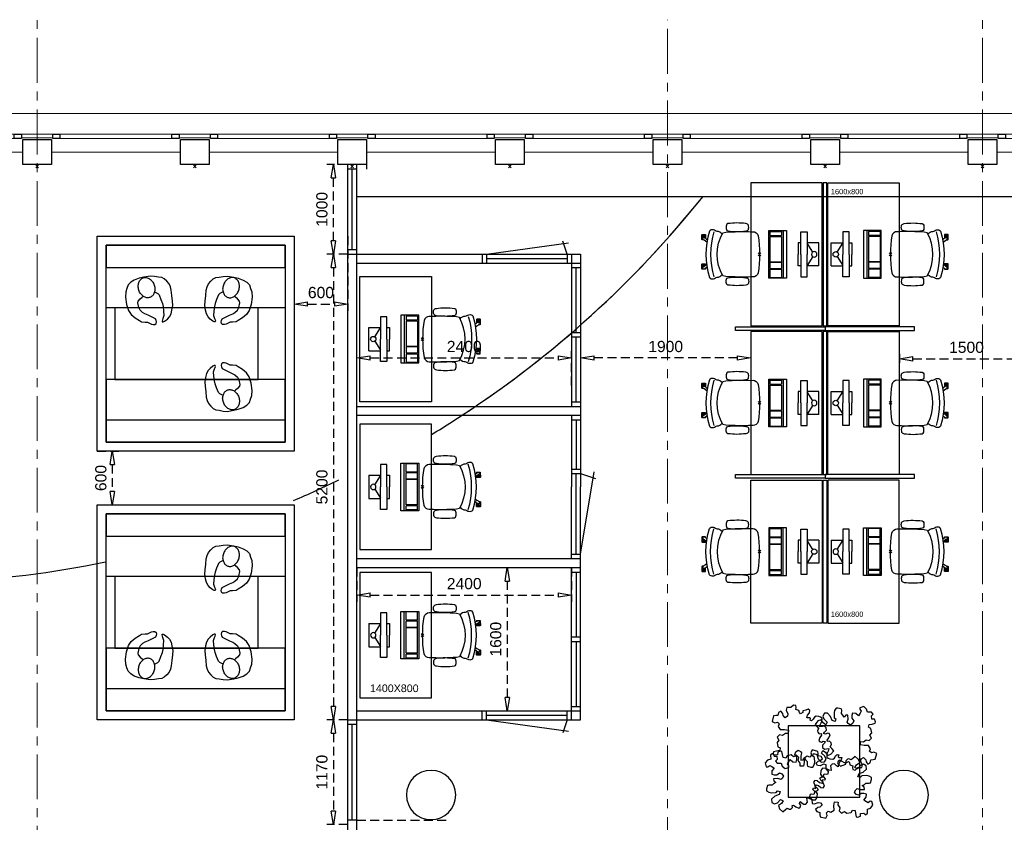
# Model space of a CAD drawing. Header units: millimetres. Extents: x 274596 to 660162, y 141333 to 298920.
# Tile 158 of 165: x 580487 to 591484, y 194159 to 203122. Entities that reach past the tile are written whole.
import ezdxf

# ---------------------------------------------------------------- set-up
doc = ezdxf.new("R2010")
doc.units = ezdxf.units.MM
doc.header["$LTSCALE"] = 400
doc.header["$PDMODE"] = 3
doc.header["$PDSIZE"] = 15
doc.linetypes.add('CENTER', pattern=[2, 1.25, -0.25, 0.25, -0.25])
doc.linetypes.add('HIDDEN', pattern=[0.375, 0.25, -0.125])
for name, color, linetype in [('-gd', 2, 'Continuous'), ('-ve', 2, 'HIDDEN'), ('inlay', 6, 'Continuous'), ('inr', 4, 'Continuous'), ('plant', 114, 'Continuous'), ('plat', 5, 'Continuous'), ('sona-s008_ip0', 7, 'Continuous'), ('stramien', 1, 'CENTER'), ('symbol', 1, 'Continuous'), ('timmerwerk-ge', 150, 'Continuous'), ('timmerwerk-ve', 8, 'HIDDEN')]:
    doc.layers.add(name, color=color, linetype=linetype)
for name, color, linetype, lineweight in [('Buitenkozijnen', 140, 'Continuous', 15), ('mat-beton (ihwg)', 5, 'Continuous', 25), ('None', 7, 'Continuous', 9)]:
    doc.layers.add(name, color=color, linetype=linetype, lineweight=lineweight)
doc.styles.add('Arial', font='arial.ttf', dxfattribs={"height": 211.666667})
doc.styles.get("Standard").update_dxf_attribs({"font": 'arial.ttf'})
doc.dimstyles.new('CAL-N1-050-25', dxfattribs={"dimscale": 50, "dimtxt": 2.5, "dimasz": 3, "dimexe": 1.5, "dimexo": 0, "dimgap": 0.3, "dimtad": 0, "dimdec": 4, "dimrnd": 1, "dimdsep": 46, "dimtxsty": 'Standard', "dimblk": 'CLOSED', "dimcen": 0, "dimdle": 1.25, "dimclrt": 249, "dimadec": 0, "dimazin": 0, "dimtfac": 0.9, "dimtdec": 4, "dimtix": 1, "dimtmove": 0, "dimatfit": 3, "dimldrblk": 'CLOSED', "dimfxl": 1, "dimtvp": 1, "dimtolj": 1, "dimtzin": 0, "dimarcsym": 0})

# ---------------------------------------------------------------- blocks, each defined once
blk = doc.blocks.new('Kolom 280x320')
at = {"layer": 'mat-beton (ihwg)', "lineweight": 25}
blk.add_lwpolyline([(-300, 160), (-20, 160), (-20, -160), (-300, -160)], close=True, dxfattribs=at)
at = {"layer": 'None', "color": 92, "linetype": 'Continuous', "lineweight": 5}
blk.add_point((0, 0), dxfattribs=at)
blk = doc.blocks.new('Kolom O 550')
at = {"layer": 'mat-beton (ihwg)', "lineweight": 25}
blk.add_circle((0, 0), 275, dxfattribs=at)
blk = doc.blocks.new('Gevelpui best 1410 (2D)')
at = {"layer": 'Buitenkozijnen', "lineweight": 15}
for p, q in [((-260, 0), (-260, -1410)), ((-260, 0), (-210, 0)), ((-210, 0), (-210, -1410)), ((-260, -1410), (-210, -1410))]:
    blk.add_line(p, q, dxfattribs=at)
at = {"layer": 'Buitenkozijnen', "color": 92, "lineweight": 25}
for points in [[(-260, 0), (-210, 0), (-210, -80), (-260, -80)], [(-260, -1330), (-210, -1330), (-210, -1410), (-260, -1410)]]:
    blk.add_lwpolyline(points, close=True, dxfattribs=at)
at = {"layer": 'None', "color": 43, "linetype": 'Continuous', "lineweight": 9}
blk.add_line((-410, 15), (-410, -1425), dxfattribs=at)
blk = doc.blocks.new('SONA-S008_B2')
at = {"layer": '-gd'}
blk.add_open_spline([(-253, -510), (-88, -560), (88, -560), (253, -510)], degree=3, dxfattribs=at)
for points in [[(-207, -16), (-79, 5), (80, 5), (207, -16)], [(-253, -272), (-257, -207), (-252, -139), (-253, -74)], [(-253, -74), (-253, -52), (-233, -20), (-207, -16)], [(207, -16), (233, -20), (253, -52), (253, -74)], [(253, -74), (252, -139), (257, -207), (253, -272)], [(-343, -154), (-353, -221), (-352, -288), (-343, -355)], [(-325, -126), (-337, -132), (-340, -141), (-343, -154)], [(-278, -126), (-288, -121), (-315, -121), (-325, -126)], [(-261, -154), (-263, -141), (-266, -132), (-278, -126)], [(-261, -355), (-252, -288), (-250, -221), (-261, -154)], [(261, -355), (252, -288), (250, -221), (261, -154)], [(261, -154), (263, -141), (266, -132), (278, -126)], [(278, -126), (288, -121), (315, -121), (325, -126)], [(325, -126), (337, -132), (340, -141), (343, -154)], [(343, -154), (353, -221), (352, -288), (343, -355)], [(-255, -304), (-254, -304), (-253, -305), (-252, -305)], [(-239, -412), (-253, -366), (-250, -319), (-253, -272)], [(253, -272), (250, -319), (253, -366), (239, -412)], [(257, -323), (255, -324), (253, -324), (251, -325)], [(252, -298), (253, -297), (254, -297), (255, -297)], [(-343, -355), (-341, -363), (-334, -370), (-326, -372)], [(-326, -372), (-310, -376), (-293, -376), (-277, -372)], [(-277, -372), (-270, -370), (-262, -363), (-261, -355)], [(-251, -332), (-253, -332), (-255, -331), (-258, -330)], [(-227, -418), (-247, -437), (-256, -455), (-256, -474)], [(239, -412), (95, -494), (-95, -494), (-239, -412)], [(256, -474), (256, -455), (247, -437), (227, -418)], [(277, -372), (270, -370), (262, -363), (261, -355)], [(326, -372), (310, -376), (293, -376), (277, -372)], [(343, -355), (341, -363), (334, -370), (326, -372)], [(-272, -515), (-274, -534), (-274, -556), (-259, -560)], [(-256, -474), (-255, -489), (-270, -500), (-272, -515)], [(272, -515), (270, -500), (255, -489), (256, -474)], [(259, -560), (274, -556), (274, -534), (272, -515)], [(-259, -560), (-77, -614), (79, -614), (259, -560)], [(-222, -607), (-222, -605), (-221, -603), (-219, -603)], [(-222, -615), (-222, -615), (-222, -607), (-222, -607)], [(-219, -615), (-219, -615), (-222, -615), (-222, -615)], [(-222, -630), (-222, -630), (-222, -618), (-222, -618)], [(-222, -618), (-222, -618), (-199, -618), (-199, -618)], [(-199, -630), (-199, -630), (-222, -630), (-222, -630)], [(-222, -641), (-222, -641), (-222, -633), (-222, -633)], [(-222, -633), (-222, -633), (-219, -633), (-219, -633)], [(-219, -645), (-221, -645), (-222, -643), (-222, -641)], [(-219, -603), (-219, -603), (-192, -603), (-177, -603)], [(-199, -615), (-199, -615), (-219, -615), (-219, -615)], [(-219, -633), (-219, -633), (-199, -633), (-199, -633)], [(-167, -645), (-167, -645), (-219, -645), (-219, -645)], [(-199, -618), (-199, -618), (-199, -615), (-199, -615)], [(-199, -615), (-199, -615), (-187, -615), (-187, -615)], [(-199, -618), (-199, -618), (-189, -618), (-187, -618)], [(-199, -633), (-199, -633), (-199, -630), (-199, -630)], [(-199, -630), (-199, -630), (-187, -630), (-187, -630)], [(-199, -633), (-199, -633), (-187, -633), (-187, -633)], [(-183, -633), (-188, -629), (-190, -621), (-186, -615)], [(-185, -615), (-186, -615), (-187, -615), (-187, -615)], [(-187, -615), (-187, -615), (-187, -616), (-187, -617)], [(-186, -630), (-186, -630), (-187, -630), (-187, -630)], [(-187, -630), (-187, -630), (-187, -633), (-187, -633)], [(-187, -633), (-187, -633), (-185, -633), (-183, -633)], [(-186, -615), (-186, -615), (-176, -603), (-163, -584)], [(-165, -630), (-169, -636), (-177, -638), (-183, -633)], [(-183, -633), (-183, -633), (-183, -633), (-183, -633)], [(-167, -633), (-167, -633), (-166, -633), (-166, -633)], [(-163, -641), (-163, -643), (-165, -645), (-167, -645)], [(-166, -633), (-166, -633), (-163, -633), (-163, -633)], [(-135, -589), (-152, -614), (-165, -630), (-165, -630)], [(-163, -630), (-163, -630), (-163, -630), (-164, -630)], [(-163, -628), (-163, -629), (-163, -630), (-163, -630)], [(-163, -633), (-163, -633), (-163, -641), (-163, -641)], [(106, -607), (106, -605), (108, -603), (110, -603)], [(106, -615), (106, -615), (106, -607), (106, -607)], [(110, -615), (110, -615), (106, -615), (106, -615)], [(106, -630), (106, -630), (106, -618), (106, -618)], [(106, -618), (106, -618), (130, -618), (130, -618)], [(130, -630), (130, -630), (106, -630), (106, -630)], [(106, -641), (106, -641), (106, -633), (106, -633)], [(106, -633), (106, -633), (110, -633), (110, -633)], [(110, -645), (108, -645), (106, -643), (106, -641)], [(110, -603), (110, -603), (116, -603), (123, -603)], [(130, -615), (130, -615), (110, -615), (110, -615)], [(110, -633), (110, -633), (130, -633), (130, -633)], [(162, -644), (162, -644), (110, -645), (110, -645)], [(143, -630), (143, -630), (132, -615), (115, -592)], [(130, -618), (130, -618), (130, -615), (130, -615)], [(130, -615), (130, -615), (131, -615), (132, -615)], [(130, -618), (130, -618), (132, -618), (134, -618)], [(130, -633), (130, -633), (130, -630), (130, -630)], [(130, -630), (130, -630), (142, -630), (142, -630)], [(130, -633), (130, -633), (142, -633), (142, -633)], [(143, -630), (142, -630), (142, -630), (142, -630)], [(142, -630), (142, -630), (142, -633), (142, -633)], [(142, -633), (142, -633), (143, -633), (145, -633)], [(161, -633), (155, -637), (147, -636), (143, -630)], [(144, -587), (156, -604), (164, -615), (164, -615)], [(155, -603), (159, -603), (162, -603), (162, -603)], [(164, -615), (168, -621), (167, -629), (161, -633)], [(161, -633), (161, -633), (161, -633), (161, -633)], [(162, -603), (164, -603), (166, -605), (166, -607)], [(162, -633), (162, -633), (162, -633), (162, -633)], [(162, -633), (162, -633), (166, -633), (166, -633)], [(166, -641), (166, -643), (164, -644), (162, -644)], [(166, -615), (166, -615), (165, -615), (164, -615)], [(166, -630), (166, -630), (165, -630), (164, -630)], [(165, -618), (166, -618), (166, -618), (166, -618)], [(166, -607), (166, -607), (166, -615), (166, -615)], [(166, -618), (166, -618), (166, -619), (166, -620)], [(166, -626), (166, -628), (166, -630), (166, -630)], [(166, -633), (166, -633), (166, -641), (166, -641)]]:
    blk.add_open_spline(points, degree=3)
at = {"layer": 'sona-s008_ip0'}
blk.add_point((0, 0), dxfattribs=at)
blk = doc.blocks.new('SYMB-CMP4_B2')
for p, q in [((-130, 558), (130, 558)), ((-130, 558), (-130, 428)), ((130, 558), (130, 428)), ((-25, 492), (-125, 428)), ((25, 492), (125, 428)), ((-250, 358), (-250, 428)), ((-250, 428), (0, 428)), ((0, 358), (-250, 358)), ((-130, 358), (-130, 328)), ((250, 428), (0, 428)), ((0, 358), (250, 358)), ((130, 358), (130, 328)), ((250, 358), (250, 428)), ((-130, 328), (0, 328)), ((130, 328), (0, 328)), ((265, 200), (-265, 200)), ((-265, 200), (-265, 0)), ((265, 163), (-265, 163)), ((-167, 142), (-260, 142)), ((-260, 13), (-260, 142)), ((-167, 13), (-167, 142)), ((-88, 142), (-159, 142)), ((-159, 13), (-159, 142)), ((-88, 13), (-88, 142)), ((200, 142), (-82, 142)), ((-82, 13), (-82, 142)), ((200, 13), (200, 142)), ((255, 142), (212, 142)), ((212, 13), (212, 142)), ((255, 13), (255, 142)), ((265, 0), (265, 200)), ((-265, 0), (265, 0)), ((-167, 13), (-260, 13)), ((-88, 13), (-159, 13)), ((200, 13), (-82, 13)), ((255, 13), (212, 13))]:
    blk.add_line(p, q)
blk.add_circle((0, 508), 30)
blk = doc.blocks.new('SYMB-BM02_B2')
at = {"layer": 'plant'}
blk.add_lwpolyline([(98, 356), (66, 371), (46, 367), (23, 344), (26, 317), (5, 314), (-27, 337), (-68, 353), (-84, 340), (-93, 315), (-77, 290), (-84, 262), (-106, 274), (-134, 301), (-166, 298), (-190, 273), (-184, 246), (-181, 209), (-209, 214), (-256, 237), (-302, 241), (-315, 221), (-325, 198), (-329, 157), (-315, 134), (-286, 119), (-263, 95), (-270, 73), (-298, 80), (-306, 68), (-307, 29), (-341, 38), (-375, 66), (-406, 70), (-427, 48), (-413, 13), (-402, -28), (-381, -27), (-361, -62), (-377, -76), (-407, -84), (-423, -126), (-448, -119), (-475, -126), (-482, -158), (-448, -194), (-447, -249), (-411, -258), (-363, -237), (-327, -242), (-307, -272), (-338, -303), (-366, -308), (-398, -333), (-381, -365), (-338, -377), (-336, -406), (-332, -436), (-252, -458), (-234, -418), (-243, -383), (-220, -358), (-184, -372), (-140, -344), (-141, -283), (-132, -230), (-84, -233), (-86, -271), (-59, -312), (-68, -354), (-36, -386), (7, -361), (39, -388), (98, -377), (116, -344), (153, -351), (160, -393), (171, -436), (193, -440), (228, -426), (230, -390), (275, -385), (300, -408), (328, -386), (326, -329), (369, -315), (403, -276), (387, -222), (366, -221), (339, -240), (312, -226), (275, -205), (309, -165), (312, -121), (278, -112), (241, -110), (205, -137), (171, -126), (146, -92), (166, -59), (184, -44), (228, -57), (285, -55), (282, -25), (255, -2), (285, 14), (305, 34), (353, 32), (371, 38), (382, 84), (382, 111), (350, 130), (317, 139), (248, 136), (232, 114), (194, 121), (209, 166), (266, 187), (314, 230), (310, 274), (271, 296), (232, 280), (187, 233), (150, 251), (176, 290), (219, 319), (203, 365), (155, 404), (121, 376), (98, 356)], dxfattribs=at)
blk = doc.blocks.new('symb-ps03_b2')
blk.add_lwpolyline([(82, -334), (93, -323), (110, -305), (120, -285), (121, -231), (122, -184), (116, -150), (104, -98), (91, -52), (69, -25), (58, -13), (50, -1), (49, 8), (59, 13), (76, 9), (115, -1), (145, -17), (172, -41), (196, -78), (221, -122), (236, -169), (250, -232), (266, -290), (270, -325), (267, -365), (252, -399), (235, -433), (213, -457), (181, -475), (141, -499), (103, -517), (27, -533), (-23, -539), (-83, -538), (-130, -528), (-165, -511), (-192, -479), (-218, -448), (-241, -394), (-258, -313), (-262, -242), (-251, -189), (-222, -138), (-185, -93), (-170, -72), (-134, -54), (-107, -46), (-75, -10), (-57, 2), (-38, 7), (-23, 1), (-12, -13), (-11, -28), (-13, -49), (-23, -61), (-75, -115), (-104, -145), (-121, -166), (-138, -200), (-142, -234), (-135, -284), (-123, -302), (-94, -319), (-69, -327), (-52, -333)])
blk.add_lwpolyline([(-75, -413, 0.078796), (-66, -458, 0.088041), (-46, -494, 0.105312), (-14, -518, 0.121926), (19, -526, 0.121926), (52, -517, 0.105312), (82, -490, 0.088041), (100, -454, 0.078796), (106, -408, 0.078796), (98, -363, 0.088041), (77, -328, 0.105312), (46, -303, 0.121926), (13, -296, 0.121926), (-21, -305, 0.105312), (-50, -331, 0.088041), (-69, -368, 0.078796)], format="xyb", close=True)
blk = doc.blocks.new('_CLOSED')
at = {"color": 0, "linetype": 'ByBlock'}
for p, q in [((-1, 0.167), (0, 0)), ((-1, 0.167), (-1, -0.167)), ((0, 0), (-1, -0.167))]:
    blk.add_line(p, q, dxfattribs=at)
blk = doc.blocks.new('*D1744')
at = {"layer": '-ve', "color": 0, "lineweight": -2, "transparency": 16777216}
for p, q in [((584252, 197004), (584252, 196622)), ((586652, 197004), (586652, 196622)), ((584402, 196697), (586502, 196697))]:
    blk.add_line(p, q, dxfattribs=at)
at = {"layer": 'Defpoints', "color": 0, "transparency": 16777216}
for p in [(584252, 197004), (586652, 197004), (586652, 196697)]:
    blk.add_point(p, dxfattribs=at)
at = {"layer": '-ve', "color": 0, "lineweight": -2, "transparency": 16777216, "xscale": 150, "yscale": 150, "zscale": 150, "rotation": 180}
blk.add_blockref('_CLOSED', (584252, 196697), dxfattribs=at)
at = {"layer": '-ve', "color": 0, "lineweight": -2, "transparency": 16777216, "xscale": 150, "yscale": 150, "zscale": 150}
blk.add_blockref('_CLOSED', (586652, 196697), dxfattribs=at)
at = {"layer": '-ve', "color": 249, "transparency": 16777216, "insert": (585452, 196824), "char_height": 125, "attachment_point": 5}
blk.add_mtext('\\A1;2400', dxfattribs=at)
blk = doc.blocks.new('*D1745')
at = {"layer": '-ve', "color": 0, "lineweight": -2, "transparency": 16777216}
for p, q in [((585836, 197004), (586008, 197004)), ((585933, 196854), (585933, 195554)), ((585836, 195404), (586008, 195404))]:
    blk.add_line(p, q, dxfattribs=at)
at = {"layer": 'Defpoints', "color": 0, "transparency": 16777216}
for p in [(585836, 197004), (585836, 195404), (585933, 195404)]:
    blk.add_point(p, dxfattribs=at)
at = {"layer": '-ve', "color": 0, "lineweight": -2, "transparency": 16777216, "xscale": 150, "yscale": 150, "zscale": 150}
for p, rotation in [((585933, 197004), 90), ((585933, 195404), 270)]:
    blk.add_blockref('_CLOSED', p, dxfattribs=dict(at, rotation=rotation))
at = {"layer": '-ve', "color": 249, "transparency": 16777216, "insert": (585805, 196204), "char_height": 125, "attachment_point": 5, "rotation": 90}
blk.add_mtext('\\A1;1600', dxfattribs=at)
blk = doc.blocks.new('*D1746')
at = {"layer": '-ve', "color": 0, "lineweight": -2, "transparency": 16777216}
for p, q in [((584252, 199037), (584252, 199420)), ((586652, 199037), (586652, 199420)), ((584402, 199345), (586502, 199345))]:
    blk.add_line(p, q, dxfattribs=at)
at = {"layer": 'Defpoints', "color": 0, "transparency": 16777216}
for p in [(586652, 199345), (584252, 199037), (586652, 199037)]:
    blk.add_point(p, dxfattribs=at)
at = {"layer": '-ve', "color": 0, "lineweight": -2, "transparency": 16777216, "xscale": 150, "yscale": 150, "zscale": 150, "rotation": 180}
blk.add_blockref('_CLOSED', (584252, 199345), dxfattribs=at)
at = {"layer": '-ve', "color": 0, "lineweight": -2, "transparency": 16777216, "xscale": 150, "yscale": 150, "zscale": 150}
blk.add_blockref('_CLOSED', (586652, 199345), dxfattribs=at)
at = {"layer": '-ve', "color": 249, "transparency": 16777216, "insert": (585452, 199472), "char_height": 125, "attachment_point": 5}
blk.add_mtext('\\A1;2400', dxfattribs=at)
blk = doc.blocks.new('*D1747')
at = {"layer": '-ve', "color": 0, "lineweight": -2, "transparency": 16777216}
for p, q in [((584152, 200504), (583916, 200504)), ((583991, 200354), (583991, 195454)), ((584152, 195304), (583916, 195304))]:
    blk.add_line(p, q, dxfattribs=at)
at = {"layer": 'Defpoints', "color": 0, "transparency": 16777216}
for p in [(584152, 200504), (583991, 195304), (584152, 195304)]:
    blk.add_point(p, dxfattribs=at)
at = {"layer": '-ve', "color": 0, "lineweight": -2, "transparency": 16777216, "xscale": 150, "yscale": 150, "zscale": 150}
for p, rotation in [((583991, 200504), 90), ((583991, 195304), 270)]:
    blk.add_blockref('_CLOSED', p, dxfattribs=dict(at, rotation=rotation))
at = {"layer": '-ve', "color": 249, "transparency": 16777216, "insert": (583863, 197904), "char_height": 125, "attachment_point": 5, "rotation": 90}
blk.add_mtext('\\A1;5200', dxfattribs=at)
blk = doc.blocks.new('*D1748')
at = {"layer": '-ve', "color": 0, "lineweight": -2, "transparency": 16777216}
for p, q in [((584152, 201505), (583916, 201505)), ((583991, 200654), (583991, 201355)), ((584152, 200504), (583916, 200504))]:
    blk.add_line(p, q, dxfattribs=at)
at = {"layer": 'Defpoints', "color": 0, "transparency": 16777216}
for p in [(583991, 201505), (584152, 201505), (584152, 200504)]:
    blk.add_point(p, dxfattribs=at)
at = {"layer": '-ve', "color": 0, "lineweight": -2, "transparency": 16777216, "xscale": 150, "yscale": 150, "zscale": 150}
for p, rotation in [((583991, 201505), 90), ((583991, 200504), 270)]:
    blk.add_blockref('_CLOSED', p, dxfattribs=dict(at, rotation=rotation))
at = {"layer": '-ve', "color": 249, "transparency": 16777216, "insert": (583863, 201004), "char_height": 125, "attachment_point": 5, "rotation": 90}
blk.add_mtext('\\A1;1000', dxfattribs=at)
blk = doc.blocks.new('*D1749')
at = {"layer": '-ve', "color": 0, "lineweight": -2, "transparency": 16777216}
for p, q in [((581352, 198304), (581596, 198304)), ((581521, 198154), (581521, 197854)), ((581352, 197704), (581596, 197704))]:
    blk.add_line(p, q, dxfattribs=at)
at = {"layer": 'Defpoints', "color": 0, "transparency": 16777216}
for p in [(581352, 198304), (581352, 197704), (581521, 197704)]:
    blk.add_point(p, dxfattribs=at)
at = {"layer": '-ve', "color": 0, "lineweight": -2, "transparency": 16777216, "xscale": 150, "yscale": 150, "zscale": 150}
for p, rotation in [((581521, 198304), 90), ((581521, 197704), 270)]:
    blk.add_blockref('_CLOSED', p, dxfattribs=dict(at, rotation=rotation))
at = {"layer": '-ve', "color": 249, "transparency": 16777216, "insert": (581394, 198004), "char_height": 125, "attachment_point": 5, "rotation": 90}
blk.add_mtext('\\A1;600', dxfattribs=at)
blk = doc.blocks.new('*D1750')
at = {"layer": '-ve', "color": 0, "lineweight": -2, "transparency": 16777216}
for p, q in [((583552, 200704), (583552, 199872)), ((584152, 200704), (584152, 199872)), ((583702, 199947), (584002, 199947))]:
    blk.add_line(p, q, dxfattribs=at)
at = {"layer": 'Defpoints', "color": 0, "transparency": 16777216}
for p in [(583552, 200704), (584152, 200704), (584152, 199947)]:
    blk.add_point(p, dxfattribs=at)
at = {"layer": '-ve', "color": 0, "lineweight": -2, "transparency": 16777216, "xscale": 150, "yscale": 150, "zscale": 150, "rotation": 180}
blk.add_blockref('_CLOSED', (583552, 199947), dxfattribs=at)
at = {"layer": '-ve', "color": 0, "lineweight": -2, "transparency": 16777216, "xscale": 150, "yscale": 150, "zscale": 150}
blk.add_blockref('_CLOSED', (584152, 199947), dxfattribs=at)
at = {"layer": '-ve', "color": 249, "transparency": 16777216, "insert": (583852, 200075), "char_height": 125, "attachment_point": 5}
blk.add_mtext('\\A1;600', dxfattribs=at)
blk = doc.blocks.new('*D1751')
at = {"layer": '-ve', "color": 0, "lineweight": -2, "transparency": 16777216}
for p, q in [((584152, 200504), (583916, 200504)), ((583991, 200354), (583991, 195454)), ((584152, 195304), (583916, 195304))]:
    blk.add_line(p, q, dxfattribs=at)
at = {"layer": 'Defpoints', "color": 0, "transparency": 16777216}
for p in [(584152, 200504), (583991, 195304), (584152, 195304)]:
    blk.add_point(p, dxfattribs=at)
at = {"layer": '-ve', "color": 0, "lineweight": -2, "transparency": 16777216, "xscale": 150, "yscale": 150, "zscale": 150}
for p, rotation in [((583991, 200504), 90), ((583991, 195304), 270)]:
    blk.add_blockref('_CLOSED', p, dxfattribs=dict(at, rotation=rotation))
at = {"layer": '-ve', "color": 249, "transparency": 16777216, "insert": (583863, 197904), "char_height": 125, "attachment_point": 5, "rotation": 90}
blk.add_mtext('\\A1;5200', dxfattribs=at)
blk = doc.blocks.new('*D1752')
at = {"layer": '-ve', "color": 0, "lineweight": -2, "transparency": 16777216}
for p, q in [((584152, 201505), (583916, 201505)), ((583991, 200654), (583991, 201355)), ((584152, 200504), (583916, 200504))]:
    blk.add_line(p, q, dxfattribs=at)
at = {"layer": 'Defpoints', "color": 0, "transparency": 16777216}
for p in [(583991, 201505), (584152, 201505), (584152, 200504)]:
    blk.add_point(p, dxfattribs=at)
at = {"layer": '-ve', "color": 0, "lineweight": -2, "transparency": 16777216, "xscale": 150, "yscale": 150, "zscale": 150}
for p, rotation in [((583991, 201505), 90), ((583991, 200504), 270)]:
    blk.add_blockref('_CLOSED', p, dxfattribs=dict(at, rotation=rotation))
at = {"layer": '-ve', "color": 249, "transparency": 16777216, "insert": (583863, 201004), "char_height": 125, "attachment_point": 5, "rotation": 90}
blk.add_mtext('\\A1;1000', dxfattribs=at)
blk = doc.blocks.new('*D1753')
at = {"layer": '-ve', "color": 0, "lineweight": -2, "transparency": 16777216}
for p, q in [((584152, 195304), (583916, 195304)), ((583991, 195154), (583991, 194284)), ((584152, 194134), (583916, 194134))]:
    blk.add_line(p, q, dxfattribs=at)
at = {"layer": 'Defpoints', "color": 0, "transparency": 16777216}
for p in [(584152, 195304), (583991, 194134), (584152, 194134)]:
    blk.add_point(p, dxfattribs=at)
at = {"layer": '-ve', "color": 0, "lineweight": -2, "transparency": 16777216, "xscale": 150, "yscale": 150, "zscale": 150}
for p, rotation in [((583991, 195304), 90), ((583991, 194134), 270)]:
    blk.add_blockref('_CLOSED', p, dxfattribs=dict(at, rotation=rotation))
at = {"layer": '-ve', "color": 249, "transparency": 16777216, "insert": (583863, 194719), "char_height": 125, "attachment_point": 5, "rotation": 90}
blk.add_mtext('\\A1;1170', dxfattribs=at)
blk = doc.blocks.new('*D1756')
at = {"layer": '-ve', "color": 0, "lineweight": -2, "transparency": 16777216}
for p, q in [((581352, 198304), (581596, 198304)), ((581521, 198154), (581521, 197854)), ((581352, 197704), (581596, 197704))]:
    blk.add_line(p, q, dxfattribs=at)
at = {"layer": 'Defpoints', "color": 0, "transparency": 16777216}
for p in [(581352, 198304), (581352, 197704), (581521, 197704)]:
    blk.add_point(p, dxfattribs=at)
at = {"layer": '-ve', "color": 0, "lineweight": -2, "transparency": 16777216, "xscale": 150, "yscale": 150, "zscale": 150}
for p, rotation in [((581521, 198304), 90), ((581521, 197704), 270)]:
    blk.add_blockref('_CLOSED', p, dxfattribs=dict(at, rotation=rotation))
at = {"layer": '-ve', "color": 249, "transparency": 16777216, "insert": (581394, 198004), "char_height": 125, "attachment_point": 5, "rotation": 90}
blk.add_mtext('\\A1;600', dxfattribs=at)
blk = doc.blocks.new('*D1757')
at = {"layer": '-ve', "color": 0, "lineweight": -2, "transparency": 16777216}
for p, q in [((583552, 200704), (583552, 199872)), ((584152, 200704), (584152, 199872)), ((583702, 199947), (584002, 199947))]:
    blk.add_line(p, q, dxfattribs=at)
at = {"layer": 'Defpoints', "color": 0, "transparency": 16777216}
for p in [(583552, 200704), (584152, 200704), (584152, 199947)]:
    blk.add_point(p, dxfattribs=at)
at = {"layer": '-ve', "color": 0, "lineweight": -2, "transparency": 16777216, "xscale": 150, "yscale": 150, "zscale": 150, "rotation": 180}
blk.add_blockref('_CLOSED', (583552, 199947), dxfattribs=at)
at = {"layer": '-ve', "color": 0, "lineweight": -2, "transparency": 16777216, "xscale": 150, "yscale": 150, "zscale": 150}
blk.add_blockref('_CLOSED', (584152, 199947), dxfattribs=at)
at = {"layer": '-ve', "color": 249, "transparency": 16777216, "insert": (583852, 200074), "char_height": 125, "attachment_point": 5}
blk.add_mtext('\\A1;600', dxfattribs=at)
blk = doc.blocks.new('*D1758')
at = {"layer": '-ve', "color": 0, "lineweight": -2, "transparency": 16777216}
for p, q in [((590312, 199392), (590312, 199260)), ((591812, 199392), (591812, 199260)), ((590462, 199335), (591662, 199335))]:
    blk.add_line(p, q, dxfattribs=at)
at = {"layer": 'Defpoints', "color": 0, "transparency": 16777216}
for p in [(590312, 199392), (591812, 199392), (591812, 199335)]:
    blk.add_point(p, dxfattribs=at)
at = {"layer": '-ve', "color": 0, "lineweight": -2, "transparency": 16777216, "xscale": 150, "yscale": 150, "zscale": 150, "rotation": 180}
blk.add_blockref('_CLOSED', (590312, 199335), dxfattribs=at)
at = {"layer": '-ve', "color": 0, "lineweight": -2, "transparency": 16777216, "xscale": 150, "yscale": 150, "zscale": 150}
blk.add_blockref('_CLOSED', (591812, 199335), dxfattribs=at)
at = {"layer": '-ve', "color": 249, "transparency": 16777216, "insert": (591062, 199463), "char_height": 125, "attachment_point": 5}
blk.add_mtext('\\A1;1500', dxfattribs=at)
blk = doc.blocks.new('*D1759')
at = {"layer": '-ve', "color": 0, "lineweight": -2, "transparency": 16777216}
for p, q in [((586752, 199420), (586752, 199270)), ((588652, 199420), (588652, 199270)), ((588502, 199345), (586902, 199345))]:
    blk.add_line(p, q, dxfattribs=at)
at = {"layer": 'Defpoints', "color": 0, "transparency": 16777216}
for p in [(586752, 199420), (588652, 199420), (586752, 199345)]:
    blk.add_point(p, dxfattribs=at)
at = {"layer": '-ve', "color": 0, "lineweight": -2, "transparency": 16777216, "xscale": 150, "yscale": 150, "zscale": 150}
for p, rotation in [((586752, 199345), 180.0000000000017), ((588652, 199345), 1.758593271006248e-12)]:
    blk.add_blockref('_CLOSED', p, dxfattribs=dict(at, rotation=rotation))
at = {"layer": '-ve', "color": 249, "transparency": 16777216, "insert": (587702, 199472), "char_height": 125, "attachment_point": 5}
blk.add_mtext('\\A1;1900', dxfattribs=at)

msp = doc.modelspace()

# ---------------------------------------------------------------- linework, layer by layer
at = {"layer": 'Buitenkozijnen', "color": 43, "linetype": 'Continuous', "lineweight": 9, "flags": 128}
msp.add_lwpolyline([(575576.74537, 202054.52899), (575576.74537, 202074.52899), (602891.74537, 202074.52899), (602891.74537, 201844.56963)], dxfattribs=at)
at = {"layer": 'Buitenkozijnen', "lineweight": 15}
for points in [[(580506.74537, 201804.52899), (580506.74537, 201844.56963), (580856.74537, 201844.56963), (580856.74537, 201804.52899)], [(582266.74537, 201804.52899), (582266.74537, 201844.56963), (582616.74537, 201844.56963), (582616.74537, 201804.52899)], [(584026.74537, 201804.52899), (584026.74537, 201844.56963), (584376.74537, 201844.56963), (584376.74537, 201804.52899)], [(585786.74537, 201804.52899), (585786.74537, 201844.56963), (586136.74537, 201844.56963), (586136.74537, 201804.52899)], [(587546.74537, 201804.52899), (587546.74537, 201844.56963), (587896.74537, 201844.56963), (587896.74537, 201804.52899)], [(589306.74537, 201804.52899), (589306.74537, 201844.56963), (589656.74537, 201844.56963), (589656.74537, 201804.52899)], [(591066.74537, 201804.52899), (591066.74537, 201844.56963), (591416.74537, 201844.56963), (591416.74537, 201804.52899)]]:
    msp.add_lwpolyline(points, close=True, dxfattribs=at)
at = {"layer": 'inlay'}
msp.add_line((602521.74537, 201144.56963), (584251.74537, 201144.56963), dxfattribs=at)
for centre, start, end in [((579142.2162, 208328.3512), 303.218115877, 321.320875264), ((579142.2162, 208328.3512), 304.75372097, 321.320875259), ((579142.2162, 208328.3512), 301.14592237, 303.869456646), ((579042.2162, 208328.3512), 293.064986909, 295.836694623), ((579142.2162, 208328.3512), 272.563054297, 281.55943601)]:
    msp.add_arc(centre, 11494.81798, start, end, dxfattribs=at)
at = {"layer": 'inr'}
for points in [[(589451.74537, 199701.85529), (589451.74537, 201301.85529), (588651.74537, 201301.85529), (588651.74537, 199701.85529)], [(589461.74537, 201301.85529), (589461.74537, 199701.85529), (589501.74537, 199701.85529), (589501.74537, 201301.85529)], [(589511.74537, 199701.85529), (589511.74537, 201301.85529), (590311.74537, 201301.85529), (590311.74537, 199701.85529)], [(584287.55972, 198855.74873), (584287.55972, 200255.74873), (585087.55972, 200255.74873), (585087.55972, 198855.74873)], [(588481.74537, 199691.85529), (589481.74537, 199691.85529), (589481.74537, 199651.85529), (588481.74537, 199651.85529)], [(589451.74537, 198041.85529), (589451.74537, 199641.85529), (588651.74537, 199641.85529), (588651.74537, 198041.85529)], [(589461.74537, 199641.85529), (589461.74537, 198041.85529), (589501.74537, 198041.85529), (589501.74537, 199641.85529)], [(590481.74537, 199691.85529), (589481.74537, 199691.85529), (589481.74537, 199651.85529), (590481.74537, 199651.85529)], [(589511.74537, 198041.85529), (589511.74537, 199641.85529), (590311.74537, 199641.85529), (590311.74537, 198041.85529)], [(584287.55972, 198604.09473), (584287.55972, 197204.09473), (585087.55972, 197204.09473), (585087.55972, 198604.09473)], [(588481.74537, 198041.85529), (589481.74537, 198041.85529), (589481.74537, 198001.85529), (588481.74537, 198001.85529)], [(589451.74537, 197981.85529), (589451.74537, 196381.85529), (588651.74537, 196381.85529), (588651.74537, 197981.85529)], [(589461.74537, 196381.85529), (589461.74537, 197981.85529), (589501.74537, 197981.85529), (589501.74537, 196381.85529)], [(590481.74537, 198041.85529), (589481.74537, 198041.85529), (589481.74537, 198001.85529), (590481.74537, 198001.85529)], [(589511.74537, 197981.85529), (589511.74537, 196381.85529), (590311.74537, 196381.85529), (590311.74537, 197981.85529)], [(584287.55972, 196948.09473), (584287.55972, 195548.09473), (585087.55972, 195548.09473), (585087.55972, 196948.09473)], [(589869.77286, 194438.41649), (589869.77286, 195238.41649), (589069.77286, 195238.41649), (589069.77286, 194438.41649)]]:
    msp.add_lwpolyline(points, close=True, dxfattribs=at)
at = {"layer": 'plat'}
for p, q in [((584151.74537, 188634.48836), (584151.74537, 201504.52899)), ((584251.74537, 188634.48836), (584251.74537, 201504.52899)), ((584251.74537, 201454.52899), (584151.74537, 201454.52899)), ((584251.74537, 201454.52899), (584151.74537, 201454.52899)), ((584251.74537, 201454.48836), (584151.74537, 201454.48836)), ((584201.74537, 200554.09473), (584201.74537, 201454.52899)), ((584201.74537, 200554.0541), (584201.74537, 201454.48836)), ((585701.74537, 200504.09473), (586617.02326, 200629.15331)), ((586601.74537, 200504.09473), (586553.7261, 200648.07233)), ((584151.74537, 200554.09473), (584251.74537, 200554.09473)), ((584151.74537, 200554.0541), (584251.74537, 200554.0541)), ((584151.74537, 200504.09473), (586751.74537, 200504.09473)), ((584151.74537, 200504.0541), (586751.74537, 200504.0541)), ((585651.74537, 200504.09473), (585651.74537, 200404.09473)), ((585701.74537, 200504.09473), (585701.74537, 200404.09473)), ((586601.74537, 200504.09473), (586601.74537, 200404.09473)), ((586651.74537, 200504.09473), (586651.74537, 198804.09473)), ((586651.74537, 200504.09473), (586651.74537, 198804.09473)), ((586751.74537, 200504.09473), (586751.74537, 197904.09473)), ((584251.74537, 200404.09473), (586751.74537, 200404.09473)), ((585701.74537, 200454.09473), (586601.74537, 200454.09473)), ((586651.74537, 200354.09473), (586751.74537, 200354.09473)), ((586701.74537, 199629.09473), (586701.74537, 200354.09473)), ((586651.74537, 199629.09473), (586751.74537, 199629.09473)), ((586651.74537, 199579.09473), (586751.74537, 199579.09473)), ((586701.74537, 198854.09473), (586701.74537, 199579.09473)), ((586651.74537, 198854.09473), (586751.74537, 198854.09473)), ((586651.74537, 198854.09473), (586751.74537, 198854.09473)), ((584251.74537, 198804.09473), (586751.74537, 198804.09473)), ((584251.74537, 198704.09473), (586751.74537, 198704.09473)), ((586651.74537, 198704.09473), (586651.74537, 197904.09473)), ((586651.74537, 198654.09473), (586751.74537, 198654.09473)), ((586701.74537, 198654.09473), (586701.74537, 198104.09473)), ((586651.74537, 198104.09473), (586751.74537, 198104.09473)), ((586751.74537, 197154.09473), (586905.22475, 198071.29925)), ((586651.74537, 198054.09473), (586751.74537, 198054.09473)), ((586701.74537, 197154.09473), (586701.74537, 198054.09473)), ((586751.74537, 198054.09473), (586917.32119, 197999.17213)), ((586651.74537, 197104.09473), (586651.74537, 197904.09473)), ((586751.74537, 195304.09473), (586751.74537, 197904.09473)), ((584251.74537, 197104.09473), (586751.74537, 197104.09473)), ((586651.74537, 197154.09473), (586751.74537, 197154.09473)), ((584251.74537, 197004.09473), (586751.74537, 197004.09473)), ((586651.74537, 195304.09473), (586651.74537, 197004.09473)), ((586651.74537, 196954.09473), (586751.74537, 196954.09473)), ((586701.74537, 196954.09473), (586701.74537, 196229.09473)), ((586651.74537, 196229.09473), (586751.74537, 196229.09473)), ((586651.74537, 196179.09473), (586751.74537, 196179.09473)), ((586701.74537, 196179.09473), (586701.74537, 195454.09473)), ((586651.74537, 195454.09473), (586751.74537, 195454.09473)), ((584251.74537, 195404.09473), (586751.74537, 195404.09473)), ((585651.74537, 195304.09473), (585651.74537, 195404.09473)), ((585701.74537, 195304.09473), (585701.74537, 195404.09473)), ((585701.74537, 195354.09473), (586601.74537, 195354.09473)), ((586601.74537, 195304.09473), (586601.74537, 195404.09473)), ((584151.74537, 195304.09473), (586751.74537, 195304.09473)), ((584151.74537, 195254.09473), (584251.74537, 195254.09473)), ((584201.74537, 194184.48836), (584201.74537, 195254.0541)), ((585701.74537, 195304.09473), (586617.02326, 195179.03615)), ((586601.74537, 195304.09473), (586553.7261, 195160.11713)), ((584251.74537, 194184.48836), (584151.74537, 194184.48836))]:
    msp.add_line(p, q, dxfattribs=at)
at = {"layer": 'plat', "lineweight": 0}
for centre in [(585081.74537, 194464.52899), (590361.74537, 194464.52899)]:
    msp.add_circle(centre, 275, dxfattribs=at)
at = {"layer": 'stramien', "lineweight": 0}
for p, q in [((580681.74537, 188018.35227), (580681.74537, 203121.98781)), ((587721.74537, 186518.35227), (587721.74537, 203121.98781)), ((591241.74537, 188018.35227), (591241.74537, 203121.98781))]:
    msp.add_line(p, q, dxfattribs=at)
at = {"layer": 'timmerwerk-ge'}
for points in [[(581351.74537, 200704.09473), (583551.74537, 200704.09473), (583551.74537, 198304.09473), (581351.74537, 198304.09473)], [(581451.74537, 200354.09473), (583451.74537, 200354.09473), (583451.74537, 200604.09473), (581451.74537, 200604.09473)], [(581451.74537, 200604.09473), (583451.74537, 200604.09473), (583451.74537, 198404.09473), (581451.74537, 198404.09473)], [(581451.74537, 200604.09473), (583451.74537, 200604.09473), (583451.74537, 199904.09473), (581451.74537, 199904.09473)], [(581551.74537, 199104.09473), (583151.74537, 199104.09473), (583151.74537, 199904.09473), (581551.74537, 199904.09473)], [(581451.74537, 198404.09473), (583451.74537, 198404.09473), (583451.74537, 199104.09473), (581451.74537, 199104.09473)], [(581451.74537, 198654.09473), (583451.74537, 198654.09473), (583451.74537, 198404.09473), (581451.74537, 198404.09473)], [(581351.74537, 197704.09473), (583551.74537, 197704.09473), (583551.74537, 195304.09473), (581351.74537, 195304.09473)], [(581451.74537, 197354.09473), (583451.74537, 197354.09473), (583451.74537, 197604.09473), (581451.74537, 197604.09473)], [(581451.74537, 197604.09473), (583451.74537, 197604.09473), (583451.74537, 196904.09473), (581451.74537, 196904.09473)], [(581451.74537, 197604.09473), (583451.74537, 197604.09473), (583451.74537, 195404.09473), (581451.74537, 195404.09473)], [(581551.74537, 196104.09473), (583151.74537, 196104.09473), (583151.74537, 196904.09473), (581551.74537, 196904.09473)], [(581451.74537, 195404.09473), (583451.74537, 195404.09473), (583451.74537, 196104.09473), (581451.74537, 196104.09473)], [(581451.74537, 195654.09473), (583451.74537, 195654.09473), (583451.74537, 195404.09473), (581451.74537, 195404.09473)]]:
    msp.add_lwpolyline(points, close=True, dxfattribs=at)
at = {"layer": 'timmerwerk-ve'}
for p, q in [((584361.74537, 201504.52899), (584361.74537, 201454.52899)), ((584251.74537, 201454.52899), (584151.74537, 201454.52899)), ((584251.74537, 194184.48836), (585282.59264, 194184.48836))]:
    msp.add_line(p, q, dxfattribs=at)

# ---------------------------------------------------------------- block references
at = {"layer": 'Buitenkozijnen', "color": 7, "rotation": 90}
for p in [(579096.74537, 202054.52899), (580856.74537, 202054.52899), (582616.74537, 202054.52899), (584376.74537, 202054.52899), (586136.74537, 202054.52899), (587896.74537, 202054.52899), (589656.74537, 202054.52899), (591416.74537, 202054.52899)]:
    msp.add_blockref('Gevelpui best 1410 (2D)', p, dxfattribs=at)
at = {"layer": 'inr'}
for p, rotation in [((588751.74537, 200501.85529), 270), ((588751.74537, 198841.85529), 270), ((584987.55972, 197904.09473), 90), ((590211.74537, 197181.85529), 90), ((584987.55972, 196248.09473), 90)]:
    msp.add_blockref('SONA-S008_B2', p, dxfattribs=dict(at, rotation=rotation))
at = {"layer": 'inr', "xscale": -1}
for p, rotation in [((590211.74537, 200501.85529), 90), ((590211.74537, 198841.85529), 90), ((588751.74537, 197181.85529), 270)]:
    msp.add_blockref('SONA-S008_B2', p, dxfattribs=dict(at, rotation=rotation))
at = {"layer": 'inr', "extrusion": (0, 0, -1), "zscale": -1, "rotation": 270}
msp.add_blockref('SONA-S008_B2', (-584987.55972, 199555.74873), dxfattribs=at)
at = {"layer": 'mat-beton (ihwg)', "color": 7, "xscale": -1}
for p in [(585081.74537, 194464.52899), (590361.74537, 194464.52899)]:
    msp.add_blockref('Kolom O 550', p, dxfattribs=at)
at = {"layer": 'None', "color": 7, "rotation": 270}
for p in [(580681.74537, 201484.52899), (582441.74537, 201484.52899), (584201.74537, 201484.52899), (585961.74537, 201484.52899), (587721.74537, 201484.52899), (589481.74537, 201484.52899), (591241.74537, 201484.52899)]:
    msp.add_blockref('Kolom 280x320', p, dxfattribs=at)
at = {"layer": 'plat', "lineweight": 0, "xscale": -1}
msp.add_blockref('Kolom O 550', (585081.74537, 194464.52899), dxfattribs=at)
at = {"layer": 'symbol', "xscale": -1}
for p, rotation in [((588853.23407, 200501.85529), 270), ((588853.23407, 198841.85529), 270), ((584944.03974, 197904.09473), 90), ((590110.25667, 197181.85529), 90), ((584944.03974, 196248.09473), 90)]:
    msp.add_blockref('SYMB-CMP4_B2', p, dxfattribs=dict(at, rotation=rotation))
at = {"layer": 'symbol'}
for p, rotation in [((590110.25667, 200501.85529), 90), ((584944.03974, 199555.74873), 90), ((590110.25667, 198841.85529), 90), ((588853.23407, 197181.85529), 270)]:
    msp.add_blockref('SYMB-CMP4_B2', p, dxfattribs=dict(at, rotation=rotation))
at = {"layer": 'symbol', "linetype": 'Continuous', "lineweight": 0, "xscale": -1}
for p, rotation in [((582031.39062, 199738.88572), 200.2315557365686), ((582720.66235, 199269.30375), 20.23155573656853), ((582720.66235, 196269.30375), 20.23155573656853)]:
    msp.add_blockref('symb-ps03_b2', p, dxfattribs=dict(at, rotation=rotation))
at = {"layer": 'symbol', "linetype": 'Continuous', "lineweight": 0}
for p, rotation in [((582720.66235, 199738.88572), 159.7684442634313), ((582720.66235, 196738.88572), 159.7684442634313), ((582031.39062, 196269.30375), 339.7684442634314)]:
    msp.add_blockref('symb-ps03_b2', p, dxfattribs=dict(at, rotation=rotation))
at = {"layer": 'symbol', "xscale": 0.8, "yscale": 0.8, "zscale": 0.8}
for p, rotation in [((589256.11766, 195082.17838), 270), ((589693.48333, 195128.69468), 90), ((589135.62781, 194601.45115), 180)]:
    msp.add_blockref('SYMB-BM02_B2', p, dxfattribs=dict(at, rotation=rotation))
msp.add_blockref('SYMB-BM02_B2', (589694.33919, 194570.52623), dxfattribs=at)

# ---------------------------------------------------------------- texts
at = {"layer": 'plat', "style": 'Arial'}
for p in [(589547.15896, 201172.89484), (589547.15896, 196453.2464)]:
    msp.add_text('1600x800', height=59.266667, dxfattribs=at).set_placement(p)
at = {"layer": 'plat', "insert": (584399.18528, 195698.75448), "char_height": 85.344, "attachment_point": 1, "style": 'Arial'}
msp.add_mtext('1400X800', dxfattribs=at)

# ---------------------------------------------------------------- dimensions: what is measured, and where the dimension line sits
at = {"layer": '-ve'}
for p1, p2, distance, picture, middle in [((584151.74537, 200504.09473), (584151.74537, 201504.56963), 160.93863, '*D1748', (583863.1635, 201004.33218)), ((584151.74537, 200504.0541), (584151.74537, 201504.52899), 160.93863, '*D1752', (583863.1635, 201004.29155)), ((583551.74537, 200704.09473), (584151.74537, 200704.09473), -757.21289, '*D1750', (583851.74537, 200074.52509)), ((583551.74537, 200704.0541), (584151.74537, 200704.0541), -757.21289, '*D1757', (583851.74537, 200074.48446)), ((584151.74537, 200504.09473), (584151.74537, 195304.09473), -160.93863, '*D1747', (583863.1635, 197904.09473)), ((584151.74537, 200504.0541), (584151.74537, 195304.0541), -160.93863, '*D1751', (583863.1635, 197904.0541)), ((584251.74537, 199037.1782), (586651.74537, 199037.1782), 307.52308, '*D1746', (585451.74537, 199472.34452)), ((588651.74537, 199420.22262), (586751.74537, 199420.22262), 75.52135, '*D1759', (587701.74537, 199472.34452)), ((590311.74537, 199392.09476), (591811.74537, 199392.09476), -56.64125, '*D1758', (591061.74537, 199463.09676)), ((581351.74537, 198304.09473), (581351.74537, 197704.09473), 169.68882, '*D1749', (581393.79095, 198004.09473)), ((581351.74537, 198304.0541), (581351.74537, 197704.0541), 169.68882, '*D1756', (581393.79095, 198004.0541)), ((584251.74537, 197004.09473), (586651.74537, 197004.09473), -307.52308, '*D1744', (585451.74537, 196824.2149)), ((585835.99871, 197004.09473), (585835.99871, 195404.09473), 96.81141, '*D1745', (585805.16688, 196204.09473)), ((584151.74537, 195304.0541), (584151.74537, 194134.48836), -160.93863, '*D1753', (583863.1635, 194719.27123))]:
    dim = msp.add_aligned_dim(p1=p1, p2=p2, distance=distance, dimstyle='CAL-N1-050-25', dxfattribs=at)
    dim.commit()
    dim.dimension.update_dxf_attribs({"geometry": picture, "text_midpoint": middle})

doc.saveas('drawing.dxf')
